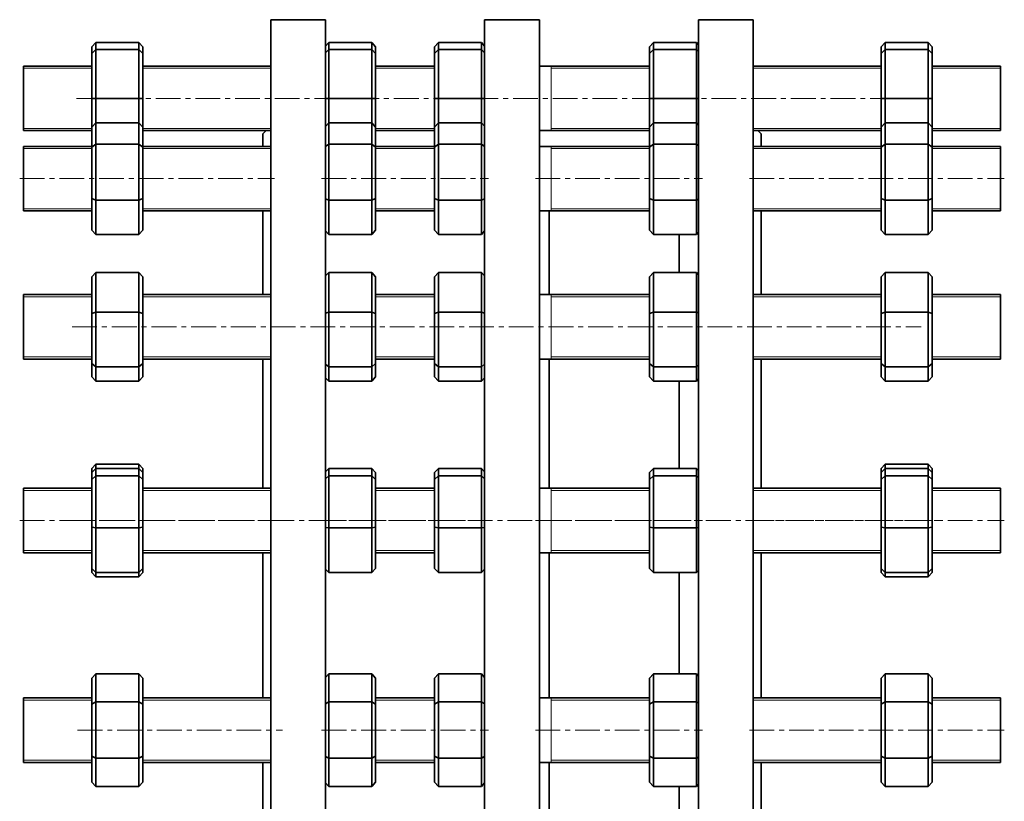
# Model space of a CAD drawing. Header units: millimetres. Extents: x -428 to 752, y 1 to 759.
# Tile 3 of 4: x -428 to 76, y 359 to 759. Entities that reach past the tile are written whole.
import ezdxf

# ---------------------------------------------------------------- set-up
doc = ezdxf.new("R2010")
doc.units = ezdxf.units.MM
doc.linetypes.add('CENTERX2', pattern=[20.32, 12.7, -2.54, 2.54, -2.54])
doc.layers.add('NOTE', color=7, linetype='Continuous')

msp = doc.modelspace()

# ---------------------------------------------------------------- linework, layer by layer
at = {"color": 7, "linetype": 'Continuous', "lineweight": 35}
for p, q in [((-271.4, 759.16), (-299.4, 759.16)), ((-299.4, 449.16), (-299.4, 759.16)), ((-271.4, 449.16), (-271.4, 759.16)), ((-161.9, 759.16), (-189.9, 759.16)), ((-189.9, 449.16), (-189.9, 759.16)), ((-161.9, 449.16), (-161.9, 759.16)), ((-52.4, 759.16), (-80.4, 759.16)), ((-80.4, 449.16), (-80.4, 759.16)), ((-52.4, 449.16), (-52.4, 759.16)), ((-390.9, 745.21), (-388.9, 747.5)), ((-388.9, 747.5), (-388.9, 743.88)), ((-366.9, 747.5), (-388.9, 747.5)), ((-366.9, 743.88), (-366.9, 747.5)), ((-366.9, 747.5), (-364.9, 745.21)), ((-271.4, 745.59), (-269.73, 747.5)), ((-269.73, 747.5), (-269.73, 743.88)), ((-247.73, 747.5), (-269.73, 747.5)), ((-247.73, 743.88), (-247.73, 747.5)), ((-247.73, 747.5), (-245.73, 745.21)), ((-215.53, 745.21), (-213.53, 747.5)), ((-213.53, 747.5), (-213.53, 743.88)), ((-191.53, 747.5), (-213.53, 747.5)), ((-191.53, 743.88), (-191.53, 747.5)), ((-191.53, 747.5), (-189.9, 745.64)), ((-105.47, 745.21), (-103.47, 747.5)), ((-103.47, 747.5), (-103.47, 743.88)), ((-81.47, 747.5), (-103.47, 747.5)), ((-81.47, 743.88), (-81.47, 747.5)), ((-81.47, 747.5), (-80.4, 746.27)), ((13.1, 745.21), (15.1, 747.5)), ((15.1, 747.5), (15.1, 743.88)), ((37.1, 747.5), (15.1, 747.5)), ((37.1, 743.88), (37.1, 747.5)), ((37.1, 747.5), (39.1, 745.21)), ((-390.9, 741.88), (-390.9, 745.21)), ((-390.9, 741.88), (-388.9, 743.88)), ((-390.9, 718.88), (-390.9, 741.88)), ((-388.9, 743.88), (-388.9, 718.88)), ((-366.9, 743.88), (-388.9, 743.88)), ((-366.9, 718.88), (-366.9, 743.88)), ((-366.9, 743.88), (-364.9, 741.88)), ((-364.9, 745.21), (-364.9, 741.88)), ((-364.9, 741.88), (-364.9, 718.88)), ((-271.4, 742.21), (-269.73, 743.88)), ((-269.73, 743.88), (-269.73, 718.88)), ((-247.73, 743.88), (-269.73, 743.88)), ((-247.73, 718.88), (-247.73, 743.88)), ((-247.73, 743.88), (-245.73, 741.88)), ((-245.73, 745.21), (-245.73, 741.88)), ((-245.73, 741.88), (-245.73, 718.88)), ((-215.53, 741.88), (-215.53, 745.21)), ((-215.53, 741.88), (-213.53, 743.88)), ((-215.53, 718.88), (-215.53, 741.88)), ((-213.53, 743.88), (-213.53, 718.88)), ((-191.53, 743.88), (-213.53, 743.88)), ((-191.53, 718.88), (-191.53, 743.88)), ((-191.53, 743.88), (-189.9, 742.25)), ((-105.47, 741.88), (-105.47, 745.21)), ((-105.47, 741.88), (-103.47, 743.88)), ((-105.47, 718.88), (-105.47, 741.88)), ((-103.47, 743.88), (-103.47, 718.88)), ((-81.47, 743.88), (-103.47, 743.88)), ((-81.47, 718.88), (-81.47, 743.88)), ((-81.47, 743.88), (-80.4, 742.8)), ((13.1, 741.88), (13.1, 745.21)), ((13.1, 741.88), (15.1, 743.88)), ((13.1, 718.88), (13.1, 741.88)), ((15.1, 743.88), (15.1, 718.88)), ((37.1, 743.88), (15.1, 743.88)), ((37.1, 718.88), (37.1, 743.88)), ((37.1, 743.88), (39.1, 741.88)), ((39.1, 745.21), (39.1, 741.88)), ((39.1, 741.88), (39.1, 718.88)), ((-390.9, 735.38), (-425.9, 735.38)), ((-425.9, 718.88), (-425.9, 735.38)), ((-299.4, 735.38), (-364.9, 735.38)), ((-215.53, 735.38), (-245.73, 735.38)), ((-105.47, 735.38), (-161.9, 735.38)), ((13.1, 735.38), (-52.4, 735.38)), ((74.1, 735.38), (39.1, 735.38)), ((74.1, 718.88), (74.1, 735.38)), ((-425.9, 702.38), (-425.9, 718.88)), ((-390.9, 704.15), (-390.9, 718.88)), ((-388.9, 718.88), (-390.9, 718.88)), ((-388.9, 718.88), (-388.9, 706.44)), ((-366.9, 718.88), (-388.9, 718.88)), ((-366.9, 706.44), (-366.9, 718.88)), ((-366.9, 718.88), (-364.9, 718.88)), ((-364.9, 718.88), (-364.9, 704.15)), ((-269.73, 718.88), (-271.4, 718.88)), ((-269.73, 718.88), (-269.73, 706.44)), ((-247.73, 718.88), (-269.73, 718.88)), ((-247.73, 706.44), (-247.73, 718.88)), ((-247.73, 718.88), (-245.73, 718.88)), ((-245.73, 718.88), (-245.73, 704.15)), ((-215.53, 704.15), (-215.53, 718.88)), ((-213.53, 718.88), (-215.53, 718.88)), ((-191.53, 718.88), (-213.53, 718.88)), ((-213.53, 718.88), (-213.53, 706.44)), ((-191.53, 718.88), (-189.9, 718.88)), ((-191.53, 706.44), (-191.53, 718.88)), ((-105.47, 704.15), (-105.47, 718.88)), ((-103.47, 718.88), (-105.47, 718.88)), ((-103.47, 718.88), (-103.47, 706.44)), ((-81.47, 718.88), (-103.47, 718.88)), ((-81.47, 718.88), (-80.4, 718.88)), ((-81.47, 706.44), (-81.47, 718.88)), ((13.1, 704.15), (13.1, 718.88)), ((15.1, 718.88), (13.1, 718.88)), ((15.1, 718.88), (15.1, 706.44)), ((37.1, 718.88), (15.1, 718.88)), ((37.1, 706.44), (37.1, 718.88)), ((37.1, 718.88), (39.1, 718.88)), ((39.1, 718.88), (39.1, 704.15)), ((74.1, 702.38), (74.1, 718.88)), ((-390.9, 704.15), (-388.9, 706.44)), ((-388.9, 706.44), (-388.9, 695.39)), ((-366.9, 706.44), (-388.9, 706.44)), ((-366.9, 695.39), (-366.9, 706.44)), ((-366.9, 706.44), (-364.9, 704.15)), ((-271.4, 704.53), (-269.73, 706.44)), ((-269.73, 706.44), (-269.73, 695.39)), ((-247.73, 706.44), (-269.73, 706.44)), ((-247.73, 695.39), (-247.73, 706.44)), ((-247.73, 706.44), (-245.73, 704.15)), ((-215.53, 704.15), (-213.53, 706.44)), ((-213.53, 706.44), (-213.53, 695.39)), ((-191.53, 706.44), (-213.53, 706.44)), ((-191.53, 695.39), (-191.53, 706.44)), ((-191.53, 706.44), (-189.9, 704.58)), ((-105.47, 704.15), (-103.47, 706.44)), ((-103.47, 706.44), (-103.47, 695.39)), ((-81.47, 706.44), (-103.47, 706.44)), ((-81.47, 695.39), (-81.47, 706.44)), ((-81.47, 706.44), (-80.4, 705.21)), ((13.1, 704.15), (15.1, 706.44)), ((15.1, 706.44), (15.1, 695.39)), ((37.1, 706.44), (15.1, 706.44)), ((37.1, 695.39), (37.1, 706.44)), ((37.1, 706.44), (39.1, 704.15)), ((-425.9, 702.38), (-390.9, 702.38)), ((-390.9, 693.98), (-390.9, 704.15)), ((-364.9, 704.15), (-364.9, 693.98)), ((-364.9, 702.38), (-299.4, 702.38)), ((-301.68, 702.38), (-303.4, 700.66)), ((-303.4, 694.32), (-303.4, 700.66)), ((-245.73, 704.15), (-245.73, 693.98)), ((-245.73, 702.38), (-215.53, 702.38)), ((-215.53, 693.98), (-215.53, 704.15)), ((-161.9, 702.38), (-105.47, 702.38)), ((-105.47, 693.98), (-105.47, 704.15)), ((-52.4, 702.38), (13.1, 702.38)), ((-48.4, 700.66), (-50.12, 702.38)), ((-48.4, 694.32), (-48.4, 700.66)), ((13.1, 693.98), (13.1, 704.15)), ((39.1, 704.15), (39.1, 693.98)), ((39.1, 702.38), (74.1, 702.38)), ((-390.9, 694.32), (-425.9, 694.32)), ((-425.9, 671.5), (-425.9, 694.32)), ((-390.9, 693.98), (-388.9, 695.39)), ((-390.9, 667.65), (-390.9, 693.98)), ((-388.9, 695.39), (-388.9, 666.77)), ((-366.9, 695.39), (-388.9, 695.39)), ((-366.9, 666.77), (-366.9, 695.39)), ((-366.9, 695.39), (-364.9, 693.98)), ((-299.4, 694.32), (-364.9, 694.32)), ((-364.9, 693.98), (-364.9, 667.65)), ((-271.4, 694.22), (-269.73, 695.39)), ((-269.73, 695.39), (-269.73, 666.77)), ((-247.73, 695.39), (-269.73, 695.39)), ((-247.73, 666.77), (-247.73, 695.39)), ((-247.73, 695.39), (-245.73, 693.98)), ((-215.53, 694.32), (-245.73, 694.32)), ((-245.73, 693.98), (-245.73, 667.65)), ((-215.53, 693.98), (-213.53, 695.39)), ((-215.53, 667.65), (-215.53, 693.98)), ((-213.53, 695.39), (-213.53, 666.77)), ((-191.53, 695.39), (-213.53, 695.39)), ((-191.53, 666.77), (-191.53, 695.39)), ((-191.53, 695.39), (-189.9, 694.25)), ((-105.47, 694.32), (-161.9, 694.32)), ((-105.47, 693.98), (-103.47, 695.39)), ((-105.47, 667.65), (-105.47, 693.98)), ((-103.47, 695.39), (-103.47, 666.77)), ((-81.47, 695.39), (-103.47, 695.39)), ((-81.47, 666.77), (-81.47, 695.39)), ((-81.47, 695.39), (-80.4, 694.64)), ((13.1, 694.32), (-52.4, 694.32)), ((13.1, 693.98), (15.1, 695.39)), ((13.1, 667.65), (13.1, 693.98)), ((15.1, 695.39), (15.1, 666.77)), ((37.1, 695.39), (15.1, 695.39)), ((37.1, 666.77), (37.1, 695.39)), ((37.1, 695.39), (39.1, 693.98)), ((74.1, 694.32), (39.1, 694.32)), ((39.1, 693.98), (39.1, 667.65)), ((74.1, 671.5), (74.1, 694.32)), ((-425.9, 661.32), (-425.9, 671.5)), ((74.1, 661.32), (74.1, 671.5)), ((-390.9, 651.49), (-390.9, 667.65)), ((-388.9, 666.77), (-390.9, 667.65)), ((-366.9, 666.77), (-388.9, 666.77)), ((-388.9, 666.77), (-388.9, 649.2)), ((-366.9, 666.77), (-364.9, 667.65)), ((-366.9, 649.2), (-366.9, 666.77)), ((-364.9, 667.65), (-364.9, 651.49)), ((-269.73, 666.77), (-271.4, 667.51)), ((-269.73, 666.77), (-269.73, 649.2)), ((-247.73, 666.77), (-269.73, 666.77)), ((-247.73, 666.77), (-245.73, 667.65)), ((-247.73, 649.2), (-247.73, 666.77)), ((-245.73, 667.65), (-245.73, 651.49)), ((-213.53, 666.77), (-215.53, 667.65)), ((-215.53, 651.49), (-215.53, 667.65)), ((-191.53, 666.77), (-213.53, 666.77)), ((-213.53, 666.77), (-213.53, 649.2)), ((-191.53, 666.77), (-189.9, 667.49)), ((-191.53, 649.2), (-191.53, 666.77)), ((-105.47, 651.49), (-105.47, 667.65)), ((-103.47, 666.77), (-105.47, 667.65)), ((-103.47, 666.77), (-103.47, 649.2)), ((-81.47, 666.77), (-103.47, 666.77)), ((-81.47, 666.77), (-80.4, 667.24)), ((-81.47, 649.2), (-81.47, 666.77)), ((13.1, 651.49), (13.1, 667.65)), ((15.1, 666.77), (13.1, 667.65)), ((15.1, 666.77), (15.1, 649.2)), ((37.1, 666.77), (15.1, 666.77)), ((37.1, 666.77), (39.1, 667.65)), ((37.1, 649.2), (37.1, 666.77)), ((39.1, 667.65), (39.1, 651.49)), ((-425.9, 661.32), (-390.9, 661.32)), ((-364.9, 661.32), (-299.4, 661.32)), ((-303.4, 618.44), (-303.4, 661.32)), ((-245.73, 661.32), (-215.53, 661.32)), ((-161.9, 661.32), (-105.47, 661.32)), ((-156.9, 618.44), (-156.9, 661.32)), ((-52.4, 661.32), (13.1, 661.32)), ((-48.4, 618.44), (-48.4, 661.32)), ((39.1, 661.32), (74.1, 661.32)), ((-388.9, 649.2), (-390.9, 651.49)), ((-364.9, 651.49), (-366.9, 649.2)), ((-269.73, 649.2), (-271.4, 651.1)), ((-245.73, 651.49), (-247.73, 649.2)), ((-213.53, 649.2), (-215.53, 651.49)), ((-189.9, 651.06), (-191.53, 649.2)), ((-103.47, 649.2), (-105.47, 651.49)), ((-80.4, 650.43), (-81.47, 649.2)), ((15.1, 649.2), (13.1, 651.49)), ((39.1, 651.49), (37.1, 649.2)), ((-366.9, 649.2), (-388.9, 649.2)), ((-247.73, 649.2), (-269.73, 649.2)), ((-191.53, 649.2), (-213.53, 649.2)), ((-81.47, 649.2), (-103.47, 649.2)), ((-90.4, 629.83), (-90.4, 649.2)), ((37.1, 649.2), (15.1, 649.2)), ((-390.9, 627.6), (-388.9, 629.83)), ((-390.9, 608.82), (-390.9, 627.6)), ((-388.9, 629.83), (-388.9, 609.42)), ((-366.9, 629.83), (-388.9, 629.83)), ((-366.9, 609.42), (-366.9, 629.83)), ((-366.9, 629.83), (-364.9, 627.6)), ((-364.9, 627.6), (-364.9, 608.82)), ((-271.4, 627.97), (-269.73, 629.83)), ((-269.73, 629.83), (-269.73, 609.42)), ((-247.73, 629.83), (-269.73, 629.83)), ((-247.73, 609.42), (-247.73, 629.83)), ((-247.73, 629.83), (-245.73, 627.6)), ((-245.73, 627.6), (-245.73, 608.82)), ((-215.53, 627.6), (-213.53, 629.83)), ((-215.53, 608.82), (-215.53, 627.6)), ((-213.53, 629.83), (-213.53, 609.42)), ((-191.53, 629.83), (-213.53, 629.83)), ((-191.53, 609.42), (-191.53, 629.83)), ((-191.53, 629.83), (-189.9, 628.01)), ((-105.47, 627.6), (-103.47, 629.83)), ((-105.47, 608.82), (-105.47, 627.6)), ((-103.47, 629.83), (-103.47, 609.42)), ((-81.47, 629.83), (-103.47, 629.83)), ((-81.47, 609.42), (-81.47, 629.83)), ((-81.47, 629.83), (-80.4, 628.63)), ((13.1, 627.6), (15.1, 629.83)), ((13.1, 608.82), (13.1, 627.6)), ((15.1, 629.83), (15.1, 609.42)), ((37.1, 629.83), (15.1, 629.83)), ((37.1, 609.42), (37.1, 629.83)), ((37.1, 629.83), (39.1, 627.6)), ((39.1, 627.6), (39.1, 608.82)), ((-390.9, 618.44), (-425.9, 618.44)), ((-425.9, 590.28), (-425.9, 618.44)), ((-299.4, 618.44), (-364.9, 618.44)), ((-215.53, 618.44), (-245.73, 618.44)), ((-105.47, 618.44), (-161.9, 618.44)), ((13.1, 618.44), (-52.4, 618.44)), ((74.1, 618.44), (39.1, 618.44)), ((74.1, 590.28), (74.1, 618.44)), ((-390.9, 608.82), (-388.9, 609.42)), ((-390.9, 583.17), (-390.9, 608.82)), ((-388.9, 609.42), (-388.9, 581.53)), ((-366.9, 609.42), (-388.9, 609.42)), ((-366.9, 581.53), (-366.9, 609.42)), ((-366.9, 609.42), (-364.9, 608.82)), ((-364.9, 608.82), (-364.9, 583.17)), ((-271.4, 608.92), (-269.73, 609.42)), ((-269.73, 609.42), (-269.73, 581.53)), ((-247.73, 609.42), (-269.73, 609.42)), ((-247.73, 609.42), (-245.73, 608.82)), ((-247.73, 581.53), (-247.73, 609.42)), ((-245.73, 608.82), (-245.73, 583.17)), ((-215.53, 608.82), (-213.53, 609.42)), ((-215.53, 583.17), (-215.53, 608.82)), ((-213.53, 609.42), (-213.53, 581.53)), ((-191.53, 609.42), (-213.53, 609.42)), ((-191.53, 581.53), (-191.53, 609.42)), ((-191.53, 609.42), (-189.9, 608.93)), ((-105.47, 608.82), (-103.47, 609.42)), ((-105.47, 583.17), (-105.47, 608.82)), ((-103.47, 609.42), (-103.47, 581.53)), ((-81.47, 609.42), (-103.47, 609.42)), ((-81.47, 609.42), (-80.4, 609.1)), ((-81.47, 581.53), (-81.47, 609.42)), ((13.1, 608.82), (15.1, 609.42)), ((13.1, 583.17), (13.1, 608.82)), ((37.1, 609.42), (15.1, 609.42)), ((15.1, 609.42), (15.1, 581.53)), ((37.1, 581.53), (37.1, 609.42)), ((37.1, 609.42), (39.1, 608.82)), ((39.1, 608.82), (39.1, 583.17)), ((-425.9, 585.44), (-425.9, 590.28)), ((74.1, 585.44), (74.1, 590.28)), ((-425.9, 585.44), (-390.9, 585.44)), ((-364.9, 585.44), (-299.4, 585.44)), ((-303.4, 519.31), (-303.4, 585.44)), ((-245.73, 585.44), (-215.53, 585.44)), ((-161.9, 585.44), (-105.47, 585.44)), ((-156.9, 519.31), (-156.9, 585.44)), ((-52.4, 585.44), (13.1, 585.44)), ((-48.4, 519.31), (-48.4, 585.44)), ((39.1, 585.44), (74.1, 585.44)), ((-388.9, 581.53), (-390.9, 583.17)), ((-390.9, 576.29), (-390.9, 583.17)), ((-366.9, 581.53), (-388.9, 581.53)), ((-388.9, 581.53), (-388.9, 574.06)), ((-366.9, 581.53), (-364.9, 583.17)), ((-366.9, 574.06), (-366.9, 581.53)), ((-364.9, 583.17), (-364.9, 576.29)), ((-269.73, 581.53), (-271.4, 582.89)), ((-247.73, 581.53), (-269.73, 581.53)), ((-269.73, 581.53), (-269.73, 574.06)), ((-247.73, 581.53), (-245.73, 583.17)), ((-247.73, 574.06), (-247.73, 581.53)), ((-245.73, 583.17), (-245.73, 576.29)), ((-213.53, 581.53), (-215.53, 583.17)), ((-215.53, 576.29), (-215.53, 583.17)), ((-191.53, 581.53), (-213.53, 581.53)), ((-213.53, 581.53), (-213.53, 574.06)), ((-191.53, 581.53), (-189.9, 582.86)), ((-191.53, 574.06), (-191.53, 581.53)), ((-103.47, 581.53), (-105.47, 583.17)), ((-105.47, 576.29), (-105.47, 583.17)), ((-81.47, 581.53), (-103.47, 581.53)), ((-103.47, 581.53), (-103.47, 574.06)), ((-81.47, 581.53), (-80.4, 582.41)), ((-81.47, 574.06), (-81.47, 581.53)), ((15.1, 581.53), (13.1, 583.17)), ((13.1, 576.29), (13.1, 583.17)), ((37.1, 581.53), (15.1, 581.53)), ((15.1, 581.53), (15.1, 574.06)), ((37.1, 581.53), (39.1, 583.17)), ((37.1, 574.06), (37.1, 581.53)), ((39.1, 583.17), (39.1, 576.29)), ((-388.9, 574.06), (-390.9, 576.29)), ((-364.9, 576.29), (-366.9, 574.06)), ((-269.73, 574.06), (-271.4, 575.92)), ((-245.73, 576.29), (-247.73, 574.06)), ((-213.53, 574.06), (-215.53, 576.29)), ((-189.9, 575.87), (-191.53, 574.06)), ((-103.47, 574.06), (-105.47, 576.29)), ((-80.4, 575.26), (-81.47, 574.06)), ((15.1, 574.06), (13.1, 576.29)), ((39.1, 576.29), (37.1, 574.06)), ((-366.9, 574.06), (-388.9, 574.06)), ((-247.73, 574.06), (-269.73, 574.06)), ((-191.53, 574.06), (-213.53, 574.06)), ((-81.47, 574.06), (-103.47, 574.06)), ((-90.4, 529.48), (-90.4, 574.06)), ((37.1, 574.06), (15.1, 574.06)), ((-388.9, 531.68), (-390.9, 529.37)), ((-390.9, 527.35), (-388.9, 529.48)), ((-390.9, 527.35), (-390.9, 529.37)), ((-388.9, 531.68), (-388.9, 529.48)), ((-366.9, 531.68), (-388.9, 531.68)), ((-388.9, 529.48), (-388.9, 525.71)), ((-366.9, 529.48), (-388.9, 529.48)), ((-366.9, 529.48), (-366.9, 531.68)), ((-366.9, 531.68), (-364.9, 529.37)), ((-366.9, 525.71), (-366.9, 529.48)), ((-364.9, 527.35), (-366.9, 529.48)), ((-364.9, 529.37), (-364.9, 527.35)), ((-271.4, 527.7), (-269.73, 529.48)), ((-269.73, 529.48), (-269.73, 525.71)), ((-247.73, 529.48), (-269.73, 529.48)), ((-247.73, 525.71), (-247.73, 529.48)), ((-245.73, 527.35), (-247.73, 529.48)), ((-215.53, 527.35), (-213.53, 529.48)), ((-213.53, 529.48), (-213.53, 525.71)), ((-191.53, 529.48), (-213.53, 529.48)), ((-191.53, 525.71), (-191.53, 529.48)), ((-189.9, 527.75), (-191.53, 529.48)), ((-105.47, 527.35), (-103.47, 529.48)), ((-103.47, 529.48), (-103.47, 525.71)), ((-81.47, 529.48), (-103.47, 529.48)), ((-81.47, 525.71), (-81.47, 529.48)), ((-80.4, 528.34), (-81.47, 529.48)), ((15.1, 531.68), (13.1, 529.37)), ((13.1, 527.35), (15.1, 529.48)), ((13.1, 527.35), (13.1, 529.37)), ((15.1, 531.68), (15.1, 529.48)), ((37.1, 531.68), (15.1, 531.68)), ((15.1, 529.48), (15.1, 525.71)), ((37.1, 529.48), (15.1, 529.48)), ((37.1, 529.48), (37.1, 531.68)), ((37.1, 531.68), (39.1, 529.37)), ((37.1, 525.71), (37.1, 529.48)), ((39.1, 527.35), (37.1, 529.48)), ((39.1, 529.37), (39.1, 527.35)), ((-390.9, 523.88), (-390.9, 527.35)), ((-390.9, 523.88), (-388.9, 525.71)), ((-388.9, 525.71), (-388.9, 499.04)), ((-366.9, 525.71), (-388.9, 525.71)), ((-366.9, 499.04), (-366.9, 525.71)), ((-366.9, 525.71), (-364.9, 523.88)), ((-364.9, 527.35), (-364.9, 523.88)), ((-271.4, 524.19), (-269.73, 525.71)), ((-269.73, 525.71), (-269.73, 499.04)), ((-247.73, 525.71), (-269.73, 525.71)), ((-247.73, 499.04), (-247.73, 525.71)), ((-247.73, 525.71), (-245.73, 523.88)), ((-245.73, 527.35), (-245.73, 523.88)), ((-215.53, 523.88), (-215.53, 527.35)), ((-215.53, 523.88), (-213.53, 525.71)), ((-213.53, 525.71), (-213.53, 499.04)), ((-191.53, 525.71), (-213.53, 525.71)), ((-191.53, 499.04), (-191.53, 525.71)), ((-191.53, 525.71), (-189.9, 524.22)), ((-105.47, 523.88), (-105.47, 527.35)), ((-105.47, 523.88), (-103.47, 525.71)), ((-103.47, 525.71), (-103.47, 499.04)), ((-81.47, 525.71), (-103.47, 525.71)), ((-81.47, 499.04), (-81.47, 525.71)), ((-81.47, 525.71), (-80.4, 524.73)), ((13.1, 523.88), (13.1, 527.35)), ((13.1, 523.88), (15.1, 525.71)), ((15.1, 525.71), (15.1, 499.04)), ((37.1, 525.71), (15.1, 525.71)), ((37.1, 499.04), (37.1, 525.71)), ((37.1, 525.71), (39.1, 523.88)), ((39.1, 527.35), (39.1, 523.88)), ((-390.9, 519.31), (-425.9, 519.31)), ((-425.9, 487.57), (-425.9, 519.31)), ((-390.9, 499.35), (-390.9, 523.88)), ((-364.9, 523.88), (-364.9, 499.35)), ((-299.4, 519.31), (-364.9, 519.31)), ((-245.73, 523.88), (-245.73, 499.35)), ((-215.53, 519.31), (-245.73, 519.31)), ((-215.53, 499.35), (-215.53, 523.88)), ((-105.47, 519.31), (-161.9, 519.31)), ((-105.47, 499.35), (-105.47, 523.88)), ((13.1, 519.31), (-52.4, 519.31)), ((13.1, 499.35), (13.1, 523.88)), ((39.1, 523.88), (39.1, 499.35)), ((74.1, 519.31), (39.1, 519.31)), ((74.1, 487.57), (74.1, 519.31)), ((-390.9, 499.35), (-388.9, 499.04)), ((-390.9, 478.28), (-390.9, 499.35)), ((-388.9, 499.04), (-388.9, 476.14)), ((-366.9, 499.04), (-388.9, 499.04)), ((-366.9, 499.04), (-364.9, 499.35)), ((-366.9, 476.14), (-366.9, 499.04)), ((-364.9, 499.35), (-364.9, 478.28)), ((-271.4, 499.3), (-269.73, 499.04)), ((-269.73, 499.04), (-269.73, 476.14)), ((-247.73, 499.04), (-269.73, 499.04)), ((-247.73, 499.04), (-245.73, 499.35)), ((-247.73, 476.14), (-247.73, 499.04)), ((-245.73, 499.35), (-245.73, 478.28)), ((-215.53, 478.28), (-215.53, 499.35)), ((-215.53, 499.35), (-213.53, 499.04)), ((-191.53, 499.04), (-213.53, 499.04)), ((-213.53, 499.04), (-213.53, 476.14)), ((-191.53, 499.04), (-189.9, 499.29)), ((-191.53, 476.14), (-191.53, 499.04)), ((-105.47, 478.28), (-105.47, 499.35)), ((-105.47, 499.35), (-103.47, 499.04)), ((-103.47, 499.04), (-103.47, 476.14)), ((-81.47, 499.04), (-103.47, 499.04)), ((-81.47, 499.04), (-80.4, 499.21)), ((-81.47, 476.14), (-81.47, 499.04)), ((13.1, 478.28), (13.1, 499.35)), ((13.1, 499.35), (15.1, 499.04)), ((15.1, 499.04), (15.1, 476.14)), ((37.1, 499.04), (15.1, 499.04)), ((37.1, 499.04), (39.1, 499.35)), ((37.1, 476.14), (37.1, 499.04)), ((39.1, 499.35), (39.1, 478.28)), ((-425.9, 486.31), (-425.9, 487.57)), ((-425.9, 486.31), (-390.9, 486.31)), ((-364.9, 486.31), (-299.4, 486.31)), ((-303.4, 449.16), (-303.4, 486.31)), ((-245.73, 486.31), (-215.53, 486.31)), ((-161.9, 486.31), (-105.47, 486.31)), ((-156.9, 449.16), (-156.9, 486.31)), ((-52.4, 486.31), (13.1, 486.31)), ((-48.4, 449.16), (-48.4, 486.31)), ((39.1, 486.31), (74.1, 486.31)), ((74.1, 486.31), (74.1, 487.57)), ((-390.9, 476.25), (-390.9, 478.28)), ((-388.9, 476.14), (-390.9, 478.28)), ((-390.9, 476.25), (-388.9, 473.95)), ((-388.9, 476.14), (-388.9, 473.95)), ((-366.9, 476.14), (-388.9, 476.14)), ((-366.9, 473.95), (-388.9, 473.95)), ((-366.9, 476.14), (-364.9, 478.28)), ((-364.9, 476.25), (-366.9, 473.95)), ((-366.9, 473.95), (-366.9, 476.14)), ((-364.9, 478.28), (-364.9, 476.25)), ((-269.73, 476.14), (-271.4, 477.92)), ((-247.73, 476.14), (-269.73, 476.14)), ((-247.73, 476.14), (-245.73, 478.28)), ((-213.53, 476.14), (-215.53, 478.28)), ((-191.53, 476.14), (-213.53, 476.14)), ((-191.53, 476.14), (-189.9, 477.88)), ((-103.47, 476.14), (-105.47, 478.28)), ((-81.47, 476.14), (-103.47, 476.14)), ((-90.4, 449.16), (-90.4, 476.14)), ((-81.47, 476.14), (-80.4, 477.29)), ((13.1, 476.25), (13.1, 478.28)), ((15.1, 476.14), (13.1, 478.28)), ((13.1, 476.25), (15.1, 473.95)), ((15.1, 476.14), (15.1, 473.95)), ((37.1, 476.14), (15.1, 476.14)), ((37.1, 473.95), (15.1, 473.95)), ((37.1, 476.14), (39.1, 478.28)), ((39.1, 476.25), (37.1, 473.95)), ((37.1, 473.95), (37.1, 476.14)), ((39.1, 478.28), (39.1, 476.25)), ((-303.4, 412.01), (-303.4, 449.16)), ((-299.4, 139.16), (-299.4, 449.16)), ((-271.4, 139.16), (-271.4, 449.16)), ((-189.9, 139.16), (-189.9, 449.16)), ((-161.9, 139.16), (-161.9, 449.16)), ((-156.9, 412.01), (-156.9, 449.16)), ((-90.4, 424.38), (-90.4, 449.16)), ((-80.4, 139.16), (-80.4, 449.16)), ((-52.4, 139.16), (-52.4, 449.16)), ((-48.4, 412.01), (-48.4, 449.16)), ((-390.9, 422.07), (-388.9, 424.38)), ((-388.9, 424.38), (-388.9, 409.95)), ((-366.9, 424.38), (-388.9, 424.38)), ((-366.9, 409.95), (-366.9, 424.38)), ((-364.9, 422.07), (-366.9, 424.38)), ((-271.4, 422.46), (-269.73, 424.38)), ((-269.73, 424.38), (-269.73, 409.95)), ((-247.73, 424.38), (-269.73, 424.38)), ((-247.73, 409.95), (-247.73, 424.38)), ((-245.73, 422.07), (-247.73, 424.38)), ((-215.53, 422.07), (-213.53, 424.38)), ((-213.53, 424.38), (-213.53, 409.95)), ((-191.53, 424.38), (-213.53, 424.38)), ((-191.53, 409.95), (-191.53, 424.38)), ((-189.9, 422.5), (-191.53, 424.38)), ((-105.47, 422.07), (-103.47, 424.38)), ((-103.47, 424.38), (-103.47, 409.95)), ((-81.47, 424.38), (-103.47, 424.38)), ((-81.47, 409.95), (-81.47, 424.38)), ((-80.4, 423.14), (-81.47, 424.38)), ((13.1, 422.07), (15.1, 424.38)), ((15.1, 424.38), (15.1, 409.95)), ((37.1, 424.38), (15.1, 424.38)), ((37.1, 409.95), (37.1, 424.38)), ((39.1, 422.07), (37.1, 424.38)), ((-390.9, 408.79), (-390.9, 422.07)), ((-364.9, 422.07), (-364.9, 408.79)), ((-245.73, 422.07), (-245.73, 408.79)), ((-215.53, 408.79), (-215.53, 422.07)), ((-105.47, 408.79), (-105.47, 422.07)), ((13.1, 408.79), (13.1, 422.07)), ((39.1, 422.07), (39.1, 408.79)), ((-390.9, 412.01), (-425.9, 412.01)), ((-425.9, 379.01), (-425.9, 412.01)), ((-390.9, 408.79), (-388.9, 409.95)), ((-390.9, 382.23), (-390.9, 408.79)), ((-366.9, 409.95), (-388.9, 409.95)), ((-388.9, 409.95), (-388.9, 381.08)), ((-366.9, 409.95), (-364.9, 408.79)), ((-366.9, 381.08), (-366.9, 409.95)), ((-299.4, 412.01), (-364.9, 412.01)), ((-364.9, 408.79), (-364.9, 382.23)), ((-271.4, 408.98), (-269.73, 409.95)), ((-247.73, 409.95), (-269.73, 409.95)), ((-269.73, 409.95), (-269.73, 381.08)), ((-247.73, 381.08), (-247.73, 409.95)), ((-247.73, 409.95), (-245.73, 408.79)), ((-215.53, 412.01), (-245.73, 412.01)), ((-245.73, 408.79), (-245.73, 382.23)), ((-215.53, 408.79), (-213.53, 409.95)), ((-215.53, 382.23), (-215.53, 408.79)), ((-213.53, 409.95), (-213.53, 381.08)), ((-191.53, 409.95), (-213.53, 409.95)), ((-191.53, 381.08), (-191.53, 409.95)), ((-191.53, 409.95), (-189.9, 409.01)), ((-105.47, 412.01), (-161.9, 412.01)), ((-105.47, 408.79), (-103.47, 409.95)), ((-105.47, 382.23), (-105.47, 408.79)), ((-81.47, 409.95), (-103.47, 409.95)), ((-103.47, 409.95), (-103.47, 381.08)), ((-81.47, 381.08), (-81.47, 409.95)), ((-81.47, 409.95), (-80.4, 409.33)), ((13.1, 412.01), (-52.4, 412.01)), ((13.1, 408.79), (15.1, 409.95)), ((13.1, 382.23), (13.1, 408.79)), ((37.1, 409.95), (15.1, 409.95)), ((15.1, 409.95), (15.1, 381.08)), ((37.1, 381.08), (37.1, 409.95)), ((37.1, 409.95), (39.1, 408.79)), ((74.1, 412.01), (39.1, 412.01)), ((39.1, 408.79), (39.1, 382.23)), ((74.1, 379.01), (74.1, 412.01)), ((-425.9, 379.01), (-390.9, 379.01)), ((-390.9, 382.23), (-388.9, 381.08)), ((-390.9, 368.95), (-390.9, 382.23)), ((-388.9, 381.08), (-388.9, 366.65)), ((-366.9, 381.08), (-388.9, 381.08)), ((-366.9, 381.08), (-364.9, 382.23)), ((-366.9, 366.65), (-366.9, 381.08)), ((-364.9, 382.23), (-364.9, 368.95)), ((-364.9, 379.01), (-299.4, 379.01)), ((-303.4, 312.88), (-303.4, 379.01)), ((-271.4, 382.04), (-269.73, 381.08)), ((-269.73, 381.08), (-269.73, 366.65)), ((-247.73, 381.08), (-269.73, 381.08)), ((-247.73, 381.08), (-245.73, 382.23)), ((-247.73, 366.65), (-247.73, 381.08)), ((-245.73, 382.23), (-245.73, 368.95)), ((-245.73, 379.01), (-215.53, 379.01)), ((-215.53, 382.23), (-213.53, 381.08)), ((-215.53, 368.95), (-215.53, 382.23)), ((-213.53, 381.08), (-213.53, 366.65)), ((-191.53, 381.08), (-213.53, 381.08)), ((-191.53, 381.08), (-189.9, 382.02)), ((-191.53, 366.65), (-191.53, 381.08)), ((-161.9, 379.01), (-105.47, 379.01)), ((-156.9, 312.88), (-156.9, 379.01)), ((-105.47, 382.23), (-103.47, 381.08)), ((-105.47, 368.95), (-105.47, 382.23)), ((-103.47, 381.08), (-103.47, 366.65)), ((-81.47, 381.08), (-103.47, 381.08)), ((-81.47, 381.08), (-80.4, 381.7)), ((-81.47, 366.65), (-81.47, 381.08)), ((-52.4, 379.01), (13.1, 379.01)), ((-48.4, 312.88), (-48.4, 379.01)), ((13.1, 368.95), (13.1, 382.23)), ((13.1, 382.23), (15.1, 381.08)), ((37.1, 381.08), (15.1, 381.08)), ((15.1, 381.08), (15.1, 366.65)), ((37.1, 381.08), (39.1, 382.23)), ((37.1, 366.65), (37.1, 381.08)), ((39.1, 382.23), (39.1, 368.95)), ((39.1, 379.01), (74.1, 379.01)), ((-388.9, 366.65), (-390.9, 368.95)), ((-366.9, 366.65), (-364.9, 368.95)), ((-269.73, 366.65), (-271.4, 368.57)), ((-247.73, 366.65), (-245.73, 368.95)), ((-213.53, 366.65), (-215.53, 368.95)), ((-191.53, 366.65), (-189.9, 368.52)), ((-103.47, 366.65), (-105.47, 368.95)), ((15.1, 366.65), (13.1, 368.95)), ((37.1, 366.65), (39.1, 368.95)), ((-366.9, 366.65), (-388.9, 366.65)), ((-247.73, 366.65), (-269.73, 366.65)), ((-191.53, 366.65), (-213.53, 366.65)), ((-81.47, 366.65), (-103.47, 366.65)), ((-90.4, 323.05), (-90.4, 366.65)), ((-81.47, 366.65), (-80.4, 367.89)), ((37.1, 366.65), (15.1, 366.65))]:
    msp.add_line(p, q, dxfattribs=at)
at = {"color": 7, "linetype": 'Continuous', "lineweight": 18}
for p, q in [((-390.9, 734.28), (-425.9, 734.28)), ((-299.4, 734.28), (-364.9, 734.28)), ((-215.53, 734.28), (-245.73, 734.28)), ((-105.47, 734.28), (-155.9, 734.28)), ((13.1, 734.28), (-52.4, 734.28)), ((74.1, 734.28), (39.1, 734.28)), ((-425.9, 703.48), (-390.9, 703.48)), ((-364.9, 703.48), (-299.4, 703.48)), ((-245.73, 703.48), (-215.53, 703.48)), ((-155.9, 703.48), (-105.47, 703.48)), ((-52.4, 703.48), (13.1, 703.48)), ((39.1, 703.48), (74.1, 703.48)), ((-390.9, 693.22), (-425.9, 693.22)), ((-299.4, 693.22), (-364.9, 693.22)), ((-215.53, 693.22), (-245.73, 693.22)), ((-105.47, 693.22), (-155.9, 693.22)), ((13.1, 693.22), (-52.4, 693.22)), ((74.1, 693.22), (39.1, 693.22)), ((-425.9, 662.42), (-390.9, 662.42)), ((-364.9, 662.42), (-299.4, 662.42)), ((-245.73, 662.42), (-215.53, 662.42)), ((-155.9, 662.42), (-105.47, 662.42)), ((-52.4, 662.42), (13.1, 662.42)), ((39.1, 662.42), (74.1, 662.42)), ((-390.9, 617.34), (-425.9, 617.34)), ((-299.4, 617.34), (-364.9, 617.34)), ((-215.53, 617.34), (-245.73, 617.34)), ((-105.47, 617.34), (-155.9, 617.34)), ((13.1, 617.34), (-52.4, 617.34)), ((74.1, 617.34), (39.1, 617.34)), ((-425.9, 586.55), (-390.9, 586.55)), ((-364.9, 586.55), (-299.4, 586.55)), ((-245.73, 586.55), (-215.53, 586.55)), ((-155.9, 586.55), (-105.47, 586.55)), ((-52.4, 586.55), (13.1, 586.55)), ((39.1, 586.55), (74.1, 586.55)), ((-390.9, 518.21), (-425.9, 518.21)), ((-299.4, 518.21), (-364.9, 518.21)), ((-215.53, 518.21), (-245.73, 518.21)), ((-105.47, 518.21), (-155.9, 518.21)), ((13.1, 518.21), (-52.4, 518.21)), ((74.1, 518.21), (39.1, 518.21)), ((-425.9, 487.41), (-390.9, 487.41)), ((-364.9, 487.41), (-299.4, 487.41)), ((-245.73, 487.41), (-215.53, 487.41)), ((-155.9, 487.41), (-105.47, 487.41)), ((-52.4, 487.41), (13.1, 487.41)), ((39.1, 487.41), (74.1, 487.41)), ((-390.9, 410.91), (-425.9, 410.91)), ((-299.4, 410.91), (-364.9, 410.91)), ((-215.53, 410.91), (-245.73, 410.91)), ((-105.47, 410.91), (-155.9, 410.91)), ((13.1, 410.91), (-52.4, 410.91)), ((74.1, 410.91), (39.1, 410.91)), ((-425.9, 380.11), (-390.9, 380.11)), ((-364.9, 380.11), (-299.4, 380.11)), ((-245.73, 380.11), (-215.53, 380.11)), ((-155.9, 380.11), (-105.47, 380.11)), ((-52.4, 380.11), (13.1, 380.11)), ((39.1, 380.11), (74.1, 380.11))]:
    msp.add_line(p, q, dxfattribs=at)
at = {"color": 7, "linetype": 'Continuous', "lineweight": 25}
for p, q in [((-155.9, 702.38), (-155.9, 702.42)), ((-155.9, 661.32), (-155.9, 661.36)), ((-155.9, 585.44), (-155.9, 585.49)), ((-155.9, 486.31), (-155.9, 486.36)), ((-155.9, 379.01), (-155.9, 379.06))]:
    msp.add_line(p, q, dxfattribs=at)
at = {"color": 7, "linetype": 'Continuous', "lineweight": 18, "flags": 128}
for points in [[(-155.9, 702.42), (-155.9, 702.77), (-155.9, 703.47), (-155.9, 704.49), (-155.9, 705.82), (-155.9, 707.43), (-155.9, 709.28), (-155.9, 711.33), (-155.9, 713.55), (-155.9, 715.88), (-155.9, 718.28), (-155.9, 720.68), (-155.9, 723.05), (-155.9, 725.33), (-155.9, 727.47), (-155.9, 729.43), (-155.9, 731.17), (-155.9, 732.64), (-155.9, 733.82), (-155.9, 734.68), (-155.9, 735.2), (-155.9, 735.38), (-155.9, 735.38)], [(-155.9, 661.36), (-155.9, 661.71), (-155.9, 662.41), (-155.9, 663.43), (-155.9, 664.76), (-155.9, 666.36), (-155.9, 668.22), (-155.9, 670.27), (-155.9, 672.49), (-155.9, 674.82), (-155.9, 677.21), (-155.9, 679.62), (-155.9, 681.99), (-155.9, 684.27), (-155.9, 686.41), (-155.9, 688.37), (-155.9, 690.11), (-155.9, 691.58), (-155.9, 692.76), (-155.9, 693.62), (-155.9, 694.14), (-155.9, 694.32), (-155.9, 694.32)], [(-155.9, 585.49), (-155.9, 585.84), (-155.9, 586.53), (-155.9, 587.56), (-155.9, 588.88), (-155.9, 590.49), (-155.9, 592.34), (-155.9, 594.4), (-155.9, 596.62), (-155.9, 598.95), (-155.9, 601.34), (-155.9, 603.75), (-155.9, 606.12), (-155.9, 608.4), (-155.9, 610.54), (-155.9, 612.5), (-155.9, 614.23), (-155.9, 615.71), (-155.9, 616.88), (-155.9, 617.74), (-155.9, 618.27), (-155.9, 618.44), (-155.9, 618.44)], [(-155.9, 486.36), (-155.9, 486.71), (-155.9, 487.4), (-155.9, 488.42), (-155.9, 489.75), (-155.9, 491.36), (-155.9, 493.21), (-155.9, 495.27), (-155.9, 497.49), (-155.9, 499.82), (-155.9, 502.21), (-155.9, 504.62), (-155.9, 506.99), (-155.9, 509.27), (-155.9, 511.41), (-155.9, 513.37), (-155.9, 515.1), (-155.9, 516.57), (-155.9, 517.75), (-155.9, 518.61), (-155.9, 519.14), (-155.9, 519.31)], [(-155.9, 379.06), (-155.9, 379.41), (-155.9, 380.1), (-155.9, 381.12), (-155.9, 382.45), (-155.9, 384.06), (-155.9, 385.91), (-155.9, 387.97), (-155.9, 390.19), (-155.9, 392.52), (-155.9, 394.91), (-155.9, 397.32), (-155.9, 399.69), (-155.9, 401.97), (-155.9, 404.11), (-155.9, 406.07), (-155.9, 407.8), (-155.9, 409.27), (-155.9, 410.45), (-155.9, 411.31), (-155.9, 411.84), (-155.9, 412.01)]]:
    msp.add_lwpolyline(points, dxfattribs=at)
at = {"layer": 'NOTE', "linetype": 'CENTERX2', "lineweight": 18}
for p, q in [((-398.9, 718.88), (30.66, 718.88)), ((-427.9, 677.82), (-297.4, 677.82)), ((-273.4, 677.82), (-187.9, 677.82)), ((-163.9, 677.82), (-78.4, 677.82)), ((-54.4, 677.82), (76.1, 677.82)), ((-401.03, 601.94), (33.61, 601.94)), ((-427.9, 502.81), (-297.4, 502.81)), ((-401.74, 502.81), (45.1, 502.81)), ((-273.4, 502.81), (-187.9, 502.81)), ((-163.9, 502.81), (-78.4, 502.81)), ((-54.4, 502.81), (76.1, 502.81)), ((-398.26, 395.51), (-293.4, 395.51)), ((-273.4, 395.51), (-187.9, 395.51)), ((-163.9, 395.51), (-78.4, 395.51)), ((-54.4, 395.51), (76.1, 395.51))]:
    msp.add_line(p, q, dxfattribs=at)

doc.saveas('drawing.dxf')
